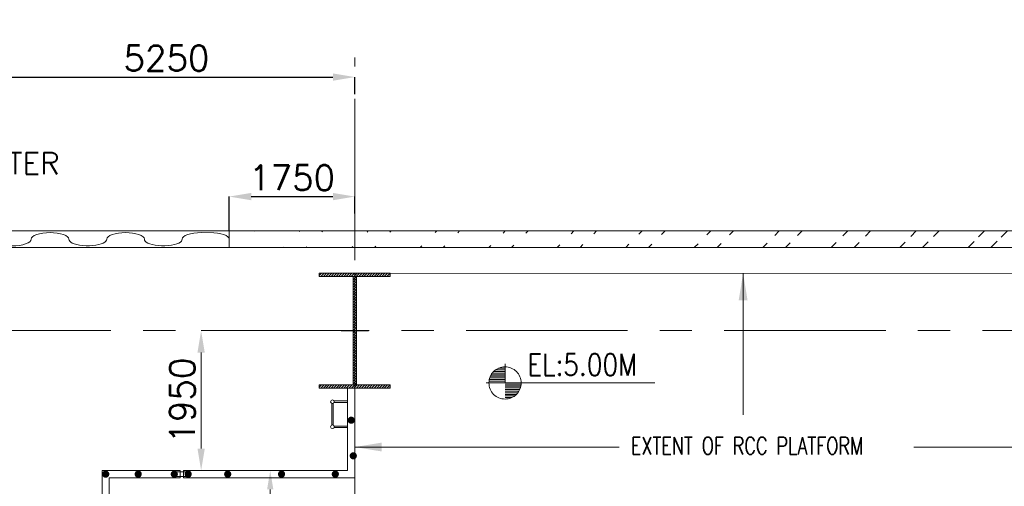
# Model space of a CAD drawing. Header units: inches. Extents: x 0 to 1545919, y 0 to 23143738.
# Tile 131 of 197: x 115619 to 129344, y 179967 to 186472. Entities that reach past the tile are written whole.
import ezdxf

# ---------------------------------------------------------------- set-up
doc = ezdxf.new("R2010")
doc.units = ezdxf.units.IN
doc.header["$LTSCALE"] = 1800
doc.header["$MEASUREMENT"] = 0
doc.linetypes.add('CENTER', pattern=[2, 1.25, -0.25, 0.25, -0.25])
doc.layers.get('0').update_dxf_attribs({"color": 253, "lineweight": 5})
doc.layers.get('Defpoints').update_dxf_attribs({"lineweight": 18})
for name, color, linetype, lineweight in [('CEN', 8, 'CENTER', 18), ('COL', 1, 'Continuous', 18), ('DIM', 4, 'Continuous', 18), ('GRID', 251, 'CENTER', 18), ('STEEL', 231, 'Continuous', 18), ('TEXT', 3, 'Continuous', 18), ('WALL', 6, 'Continuous', 18)]:
    doc.layers.add(name, color=color, linetype=linetype, lineweight=lineweight)
doc.styles.add('ROMANS', font='romans.shx')
doc.dimstyles.new('USER175', dxfattribs={"dimscale": 175, "dimtxt": 2, "dimasz": 1.75, "dimexe": 0, "dimexo": 0, "dimgap": 0.5, "dimtad": 1, "dimdec": 0, "dimzin": 0, "dimdsep": 46, "dimtxsty": 'ROMANS', "dimcen": 0, "dimclrd": 4, "dimclre": 4, "dimclrt": 4, "dimadec": 0, "dimazin": 0, "dimtfac": 0.09, "dimtdec": 0, "dimtix": 1, "dimtofl": 0, "dimtmove": 0, "dimatfit": 3, "dimfxl": 1, "dimtolj": 1, "dimtzin": 0, "dimarcsym": 0})
doc.dimstyles.new('User300', dxfattribs={"dimscale": 300, "dimtxt": 1.25, "dimasz": 1.5, "dimexe": 0, "dimexo": 0, "dimgap": 0.5, "dimtad": 1, "dimdec": 0, "dimzin": 0, "dimdsep": 46, "dimtxsty": 'ROMANS', "dimcen": 0, "dimclrd": 4, "dimclre": 4, "dimclrt": 4, "dimadec": 0, "dimazin": 0, "dimtfac": 0.09, "dimtdec": 0, "dimtix": 1, "dimtofl": 0, "dimtmove": 0, "dimatfit": 3, "dimfxl": 1, "dimtolj": 1, "dimtzin": 0, "dimarcsym": 0})

# ---------------------------------------------------------------- blocks, each defined once
blk = doc.blocks.new('C-ROW COLUMN')
at = {"layer": 'COL'}
h = blk.add_hatch(dxfattribs=at)
h.set_pattern_fill('ANSI31', color=256, scale=200, style=0)
h.set_pattern_definition([(45, (-1315.907, -6.545), (-17.6776695, 17.6776695), [])])
h.paths.add_polyline_path([(77950, 120865), (76960, 120865), (76960, 120820), (77950, 120820)])
h.paths.add_polyline_path([(77478, 120820), (77433, 120820), (77433, 119310), (77478, 119310)])
h.paths.add_polyline_path([(77950, 119310), (76960, 119310), (76960, 119265), (77950, 119265)])
at = {"layer": 'CEN'}
for p, q in [((77455, 119265), (77455, 120865)), ((77264, 120065), (77647, 120065))]:
    blk.add_line(p, q, dxfattribs=at)
at = {"layer": 'COL'}
for points in [[(76960, 120865), (77950, 120865), (77950, 120820), (76960, 120820)], [(77433, 120820), (77478, 120820), (77478, 119310), (77433, 119310)], [(76960, 119310), (77950, 119310), (77950, 119265), (76960, 119265)]]:
    blk.add_lwpolyline(points, close=True, dxfattribs=at)
blk = doc.blocks.new('*D914')
at = {"layer": 'Defpoints', "color": 0, "transparency": 16777216}
for p in [(120290, 184006), (120290, 183768), (118540, 183527)]:
    blk.add_point(p, dxfattribs=at)
at = {"layer": 'DIM', "color": 4, "lineweight": -2, "transparency": 16777216}
for p, q in [((118540, 183527), (118540, 184006)), ((118846, 184006), (119984, 184006)), ((120290, 183768), (120290, 184006))]:
    blk.add_line(p, q, dxfattribs=at)
at = {"layer": 'DIM', "color": 4, "transparency": 16777216}
for points in [[(118846, 184057), (118846, 183955), (118540, 184006)], [(119984, 184057), (119984, 183955), (120290, 184006)]]:
    blk.add_solid(points, dxfattribs=at)
at = {"layer": 'DIM', "color": 4, "transparency": 16777216, "insert": (119415, 184269), "char_height": 350, "attachment_point": 5, "style": 'ROMANS'}
blk.add_mtext('\\A1;1750', dxfattribs=at)
blk = doc.blocks.new('*D1036')
at = {"layer": 'Defpoints', "color": 0, "transparency": 16777216}
for p in [(115040, 186472), (120290, 185672), (120290, 185434)]:
    blk.add_point(p, dxfattribs=at)
at = {"layer": 'DIM', "color": 4, "lineweight": -2, "transparency": 16777216}
for p, q in [((115040, 186472), (115040, 185672)), ((115346, 185672), (119984, 185672)), ((120290, 185434), (120290, 185672))]:
    blk.add_line(p, q, dxfattribs=at)
at = {"layer": 'DIM', "color": 4, "transparency": 16777216}
for points in [[(115346, 185723), (115346, 185621), (115040, 185672)], [(119984, 185723), (119984, 185621), (120290, 185672)]]:
    blk.add_solid(points, dxfattribs=at)
at = {"layer": 'DIM', "color": 4, "transparency": 16777216, "insert": (117665, 185935), "char_height": 350, "attachment_point": 5, "style": 'ROMANS'}
blk.add_mtext('\\A1;5250', dxfattribs=at)
blk = doc.blocks.new('*D653')
at = {"layer": 'Defpoints', "color": 0, "transparency": 16777216}
for p in [(121005, 99028), (121276, 99028), (121276, 97078)]:
    blk.add_point(p, dxfattribs=at)
at = {"layer": 'DIM', "color": 4, "lineweight": -2, "transparency": 16777216}
for p, q in [((121276, 99028), (121005, 99028)), ((121005, 97384), (121005, 98721)), ((121276, 97078), (121005, 97078))]:
    blk.add_line(p, q, dxfattribs=at)
at = {"layer": 'DIM', "color": 4, "transparency": 16777216}
for points in [[(120954, 98721), (121056, 98721), (121005, 99028)], [(120954, 97384), (121056, 97384), (121005, 97078)]]:
    blk.add_solid(points, dxfattribs=at)
at = {"layer": 'DIM', "color": 4, "transparency": 16777216, "insert": (120743, 98053), "char_height": 350, "attachment_point": 5, "rotation": 90, "style": 'ROMANS'}
blk.add_mtext('\\A1;1950', dxfattribs=at)
blk = doc.blocks.new('*D654')
at = {"layer": 'Defpoints', "color": 0, "transparency": 16777216}
for p in [(121968, 97078), (122150, 97078), (122150, 95128)]:
    blk.add_point(p, dxfattribs=at)
at = {"layer": 'DIM', "color": 4, "lineweight": -2, "transparency": 16777216}
for p, q in [((122150, 97078), (121968, 97078)), ((121968, 95390), (121968, 96815)), ((122150, 95128), (121968, 95128))]:
    blk.add_line(p, q, dxfattribs=at)
at = {"layer": 'DIM', "color": 4, "transparency": 16777216}
for points in [[(121925, 96815), (122012, 96815), (121968, 97078)], [(121925, 95390), (122012, 95390), (121968, 95128)]]:
    blk.add_solid(points, dxfattribs=at)
at = {"layer": 'DIM', "color": 4, "transparency": 16777216, "insert": (121750, 96103), "char_height": 262.5, "attachment_point": 5, "rotation": 90, "style": 'ROMANS'}
blk.add_mtext('\\A1;1950', dxfattribs=at)
blk = doc.blocks.new('TDBFP PLATFORM')
at = {"layer": 'DIM', "color": 7, "const_width": 10}
for points in [[(123147.2, 99827.6), (134147.2, 99827.6)], [(123147.2, 98227.6), (123147.2, 95127.6)]]:
    blk.add_lwpolyline(points, dxfattribs=at)
at = {"layer": 'STEEL'}
for p, q in [((123047.2, 97077.6), (123047.2, 98227.6)), ((122824.9, 97710.5), (122824.9, 98014.7)), ((122844.9, 97710.5), (122844.9, 98014.7)), ((122857.8, 98047.6), (123047.2, 98047.6)), ((122857.8, 98027.6), (123047.2, 98027.6)), ((123147.2, 96977.6), (123147.2, 98127.6)), ((122857.8, 97697.6), (123047.2, 97697.6)), ((122857.8, 97677.6), (123047.2, 97677.6)), ((119624.9, 93227.6), (119624.9, 97077.6)), ((120711.2, 96977.6), (120711.2, 97077.6)), ((120761.2, 96977.6), (120761.2, 97077.6)), ((120761.2, 97077.6), (123047.2, 97077.6)), ((119724.9, 93127.6), (119724.9, 96977.6)), ((120761.2, 96977.6), (123147.2, 96977.6))]:
    blk.add_line(p, q, dxfattribs=at)
at = {"layer": 'STEEL', "const_width": 50}
for points in [[(123072.2, 97779.1, -1), (123122.2, 97779.1, -1)], [(123100.9, 97283.4, -1), (123150.9, 97283.4, -1)], [(119650.2, 97027.6, -1), (119700.2, 97027.6, -1)], [(120102.5, 97027.6, -1), (120152.5, 97027.6, -1)], [(120606, 97027.6, -1), (120656, 97027.6, -1)], [(120799.3, 97027.6, -1), (120849.3, 97027.6, -1)], [(121350.5, 97027.6, -1), (121400.5, 97027.6, -1)], [(122100.5, 97027.6, -1), (122150.5, 97027.6, -1)], [(122850.5, 97027.6, -1), (122900.5, 97027.6, -1)]]:
    blk.add_lwpolyline(points, format="xyb", close=True, dxfattribs=at)
at = {"layer": 'STEEL'}
for points in [[(120711.2, 97077.6), (119624.9, 97077.6)], [(120711.2, 96977.6), (119724.9, 96977.6)]]:
    blk.add_lwpolyline(points, dxfattribs=at)
blk.add_lwpolyline([(120799.3, 97057.8), (120664.3, 97057.8), (120664.3, 96994.7), (120799.3, 96994.7)], close=True, dxfattribs=at)
for centre in [(122834.9, 98037.6), (122834.9, 97687.6)]:
    blk.add_circle(centre, 25, dxfattribs=at)
at = {"layer": 'TEXT', "style": 'ROMANS', "width": 0.75}
blk.add_text('EXTENT OF RCC PLATFORM', height=240, dxfattribs=at).set_placement((126995.7, 97303.4))
at = {"layer": 'DIM'}
dim = blk.add_linear_dim(base=(121005.2, 99027.6), p1=(121276.1, 97077.6), p2=(121276.1, 99027.6), angle=90, dimstyle='USER175', dxfattribs=at)
dim.commit()
dim.dimension.update_dxf_attribs({"geometry": '*D653', "text_midpoint": (120742.7, 98052.6)})
dim = blk.add_linear_dim(base=(121968.4, 97077.6), p1=(122149.7, 95127.6), p2=(122149.7, 97077.6), angle=90, dimstyle='USER175', override={"dimtxt": 1.5, "dimasz": 1.5}, dxfattribs=at)
dim.commit()
dim.dimension.update_dxf_attribs({"geometry": '*D654', "text_midpoint": (121749.6, 96102.6)})
for points in [[(128560.1, 99827.6), (128560.1, 97855.3)], [(123147.2, 97405.3), (126832.6, 97405.3)], [(134147.2, 97405.3), (130939.2, 97405.3)]]:
    blk.add_leader(points, dimstyle='User300', override={"dimasz": 1.25, "dimtad": 0}, dxfattribs=at)

msp = doc.modelspace()

# ---------------------------------------------------------------- hatches: boundary and pattern name
h = msp.add_hatch()
h.set_pattern_fill('ANSI32', color=256, scale=1800, style=0)
h.set_pattern_definition([(45, (0, 1000), (-477.297, 477.297), []), (45, (318.2, 1000), (-477.297, 477.297), [])])
edge = h.paths.add_edge_path()
edge.add_line((118540.003, 183527.047), (147151.98, 183527.047))
edge.add_line((118540.003, 183297.047), (147151.98, 183297.047))

# ---------------------------------------------------------------- linework, layer by layer
at = {"layer": 'GRID'}
for p, q in [((120290.003, 121918.052), (120290.003, 185944.29)), ((160090.003, 182137.047), (24990.003, 182137.047))]:
    msp.add_line(p, q, dxfattribs=at)
at = {"layer": 'STEEL'}
for p, q in [((118540.003, 183527.047), (111540.003, 183527.047)), ((118540.003, 183527.047), (118540.003, 183297.047)), ((118540.003, 183297.047), (111540.003, 183297.047))]:
    msp.add_line(p, q, dxfattribs=at)
at = {"layer": 'STEEL', "flags": 128}
for points in [[(116304.984, 183411.547), (116304.984, 183411.647), (116304.984, 183411.647), (116304.984, 183411.647), (116304.984, 183411.647), (116304.984, 183411.647), (116304.984, 183411.647), (116304.984, 183411.647), (116300.184, 183429.147), (116285.684, 183446.547), (116261.284, 183462.847), (116227.884, 183477.247), (116186.984, 183489.047), (116140.784, 183497.647), (116091.584, 183502.847), (116041.884, 183504.447), (115992.184, 183502.847), (115942.984, 183497.647), (115896.784, 183489.047), (115855.884, 183477.247), (115822.484, 183462.847), (115798.084, 183446.547), (115783.484, 183429.147), (115778.784, 183411.647), (115778.784, 183411.647), (115778.784, 183411.647), (115778.784, 183411.647), (115778.784, 183411.647), (115778.784, 183411.647), (115778.784, 183411.647), (115778.784, 183411.547)], [(117357.384, 183411.547), (117357.384, 183411.647), (117357.384, 183411.647), (117357.384, 183411.647), (117357.384, 183411.647), (117357.384, 183411.647), (117357.384, 183411.647), (117357.384, 183411.647), (117352.584, 183429.147), (117338.084, 183446.547), (117313.684, 183462.847), (117280.284, 183477.247), (117239.384, 183489.047), (117193.084, 183497.647), (117143.884, 183502.847), (117094.284, 183504.447), (117044.584, 183502.847), (116995.384, 183497.647), (116949.184, 183489.047), (116908.284, 183477.247), (116874.884, 183462.847), (116850.484, 183446.547), (116835.884, 183429.147), (116831.184, 183411.647), (116831.184, 183411.647), (116831.184, 183411.647), (116831.184, 183411.647), (116831.184, 183411.647), (116831.184, 183411.647), (116831.184, 183411.647), (116831.184, 183411.547)], [(118540.003, 183411.547), (118540.003, 183411.647), (118540.003, 183411.647), (118540.003, 183411.647), (118540.003, 183411.647), (118540.003, 183411.647), (118540.003, 183411.647), (118540.003, 183411.647), (118535.303, 183429.147), (118520.803, 183446.547), (118496.403, 183462.847), (118463.003, 183477.247), (118422.103, 183489.047), (118375.803, 183497.647), (118326.603, 183502.847), (118146.684, 183504.447), (118096.984, 183502.847), (118047.784, 183497.647), (118001.484, 183489.047), (117960.584, 183477.247), (117927.184, 183462.847), (117902.884, 183446.547), (117888.284, 183429.147), (117883.584, 183411.647), (117883.584, 183411.647), (117883.584, 183411.647), (117883.584, 183411.647), (117883.584, 183411.647), (117883.584, 183411.647), (117883.584, 183411.647), (117883.584, 183411.547)], [(115252.484, 183411.547), (115252.484, 183411.547), (115252.484, 183411.547), (115252.484, 183411.547), (115252.484, 183411.547), (115252.484, 183411.547), (115252.484, 183411.547), (115252.484, 183411.547), (115257.284, 183394.047), (115271.784, 183376.647), (115296.184, 183360.347), (115329.584, 183345.947), (115370.484, 183334.147), (115416.784, 183325.547), (115465.984, 183320.447), (115515.684, 183318.747), (115565.284, 183320.447), (115614.484, 183325.547), (115660.784, 183334.147), (115701.684, 183345.947), (115735.084, 183360.347), (115759.484, 183376.747), (115774.084, 183394.047), (115778.784, 183411.547)], [(116304.984, 183411.547), (116307.484, 183398.647), (116315.784, 183385.247), (116330.384, 183371.747), (116351.784, 183358.747), (116379.784, 183346.747), (116414.184, 183336.247), (116453.984, 183327.947), (116497.884, 183322.147), (116544.384, 183319.147), (116591.784, 183319.147), (116638.284, 183322.147), (116682.184, 183327.947), (116721.984, 183336.247), (116756.284, 183346.747), (116784.384, 183358.747), (116805.784, 183371.747), (116820.384, 183385.247), (116828.584, 183398.647), (116831.184, 183411.547)], [(117357.384, 183411.547), (117359.884, 183398.647), (117368.184, 183385.247), (117382.784, 183371.747), (117404.084, 183358.747), (117432.184, 183346.747), (117466.584, 183336.247), (117506.284, 183327.947), (117550.284, 183322.147), (117596.784, 183319.147), (117644.184, 183319.147), (117690.684, 183322.147), (117734.584, 183327.947), (117774.384, 183336.247), (117808.684, 183346.747), (117836.784, 183358.747), (117858.184, 183371.747), (117872.784, 183385.247), (117880.984, 183398.647), (117883.584, 183411.547)]]:
    msp.add_lwpolyline(points, dxfattribs=at)
at = {"layer": 'TEXT', "color": 3, "flags": 128}
for points in [[(122384.491, 181633.482, 0.414246), (122159.491, 181408.482)], [(122609.491, 181408.482, 0.414258), (122384.491, 181633.482)], [(122159.491, 181408.482, 0.414221), (122384.491, 181183.482)], [(122384.491, 181183.482, 0.414246), (122609.491, 181408.482)]]:
    msp.add_lwpolyline(points, format="xyb", dxfattribs=at)
for points in [[(122252.461, 181590.732), (122384.491, 181590.732)], [(122291.071, 181613.232), (122384.491, 181613.232)], [(122384.491, 181408.482), (122384.491, 181672.722)], [(122164.531, 181455.732), (122384.491, 181455.732)], [(122170.561, 181478.232), (122384.491, 181478.232)], [(122179.291, 181500.732), (122384.491, 181500.732)], [(122190.901, 181523.232), (122384.491, 181523.232)], [(122206.201, 181545.732), (122384.491, 181545.732)], [(122226.001, 181568.232), (122384.491, 181568.232)], [(122119.081, 181408.482), (122384.491, 181408.482)], [(122159.491, 181410.732), (122384.491, 181410.732)], [(122160.841, 181433.232), (122384.491, 181433.232)], [(124473.984, 181408.482), (122384.491, 181408.482)], [(122609.491, 181406.322), (122384.491, 181406.322)], [(122608.141, 181383.822), (122384.491, 181383.822)], [(122604.541, 181361.322), (122384.491, 181361.322)], [(122598.421, 181338.822), (122384.491, 181338.822)], [(122589.781, 181316.322), (122384.491, 181316.322)], [(122578.081, 181293.822), (122384.491, 181293.822)], [(122562.871, 181271.322), (122384.491, 181271.322)], [(122542.981, 181248.822), (122384.491, 181248.822)], [(122516.521, 181226.322), (122384.491, 181226.322)], [(122477.911, 181203.822), (122384.491, 181203.822)]]:
    msp.add_lwpolyline(points, dxfattribs=at)
at = {"layer": 'WALL'}
for p, q in [((118540.003, 183527.047), (147151.98, 183527.047)), ((118540.003, 183297.047), (147151.98, 183297.047))]:
    msp.add_line(p, q, dxfattribs=at)

# ---------------------------------------------------------------- block references
msp.add_blockref('C-ROW COLUMN', (42834.563, 62071.898))
at = {"layer": 'STEEL'}
msp.add_blockref('TDBFP PLATFORM', (-2857.213, 83109.421), dxfattribs=at)

# ---------------------------------------------------------------- texts
at = {"layer": 'TEXT', "style": 'ROMANS'}
msp.add_text('ROLLING SHUTTER', height=300, dxfattribs=at).set_placement((112572.884, 184320.283))
at = {"layer": 'TEXT', "color": 3, "style": 'ROMANS', "width": 0.85}
msp.add_text('EL:5.00M', height=300, dxfattribs=at).set_placement((122693.482, 181512.866))

# ---------------------------------------------------------------- dimensions: what is measured, and where the dimension line sits
at = {"layer": 'DIM'}
for base, p1, p2, picture, middle in [((120290.003, 185672.324), (115040.003, 186471.969), (120290.003, 185434.372), '*D1036', (117665.003, 185934.824)), ((120290.003, 184006.414), (118540.003, 183527.047), (120290.003, 183768.461), '*D914', (119415.003, 184268.914))]:
    dim = msp.add_linear_dim(base=base, p1=p1, p2=p2, dimstyle='USER175', override={"dimtmove": 0}, dxfattribs=at)
    dim.commit()
    dim.dimension.update_dxf_attribs({"geometry": picture, "text_midpoint": middle})

doc.saveas('drawing.dxf')
